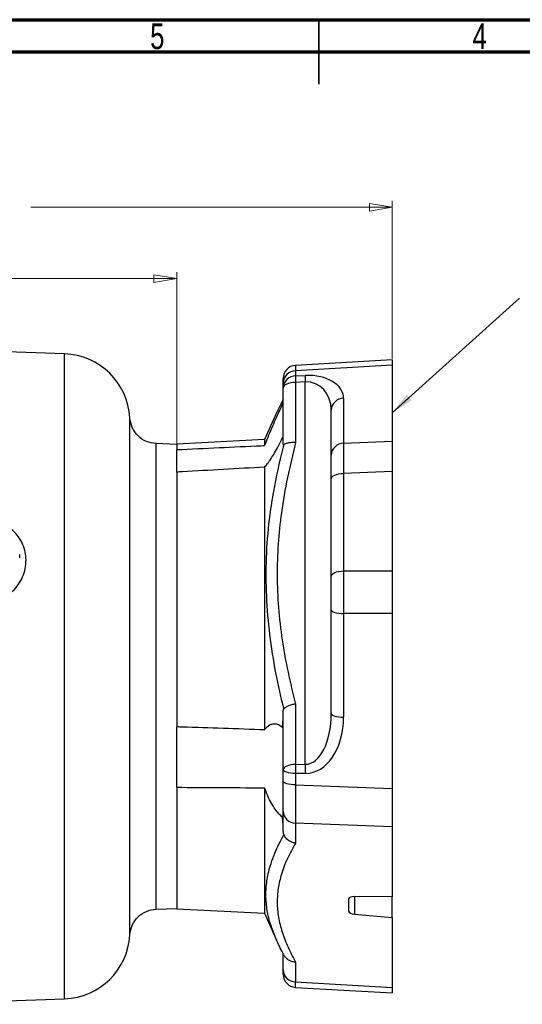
# Model space of a CAD drawing. Header units: inches. Extents: x 0.6 to 16.3, y 0.2 to 11.5.
# Tile 7 of 12: x 6.6 to 9.7, y 5.5 to 11.5. Entities that reach past the tile are written whole.
import ezdxf

# ---------------------------------------------------------------- set-up
doc = ezdxf.new("R2010")
doc.units = ezdxf.units.IN
doc.header["$MEASUREMENT"] = 0
doc.styles.add('SLDTEXTSTYLE0', font='TXT', dxfattribs={"width": 0.75})
doc.dimstyles.new('SLDDIMSTYLE1', dxfattribs={"dimtxt": 0.137795, "dimasz": 0.14, "dimexe": 0, "dimexo": 0.0625, "dimgap": 0.034449, "dimtad": 0, "dimdec": 1, "dimlfac": 1.5, "dimrnd": 1e-09, "dimzin": 12, "dimdsep": 46, "dimtxsty": 'SLDTEXTSTYLE0', "dimblk1": 'CLOSED', "dimblk2": 'CLOSED', "dimsah": 1, "dimcen": 0.09, "dimadec": 0, "dimazin": 3, "dimtfac": 1, "dimtdec": 1, "dimtofl": 0, "dimtmove": 0, "dimatfit": 3, "dimldrblk": 'CLOSED', "dimfxl": 0, "dimfrac": 2, "dimtolj": 1, "dimtzin": 12, "dimarcsym": 0})
doc.dimstyles.new('SLDDIMSTYLE5', dxfattribs={"dimtxt": 0.18, "dimasz": 0.14, "dimexe": 0, "dimexo": 0.0625, "dimgap": 0, "dimtad": 0, "dimtih": 1, "dimtoh": 1, "dimdec": 0, "dimrnd": 1e-09, "dimzin": 0, "dimdsep": 46, "dimtxsty": 'Standard', "dimsah": 1, "dimcen": 0.09, "dimadec": 0, "dimazin": 0, "dimtfac": 0.14, "dimtdec": 0, "dimtofl": 0, "dimtmove": 0, "dimatfit": 3, "dimfxl": 0, "dimfrac": 2, "dimtolj": 1, "dimtzin": 0, "dimarcsym": 0})

# ---------------------------------------------------------------- blocks, each defined once
blk = doc.blocks.new('_Closed')
at = {"color": 0, "linetype": 'ByBlock', "lineweight": -2}
for p, q in [((-1, 0.166667), (0, 0)), ((-1, 0.166667), (-1, -0.166667)), ((0, 0), (-1, -0.166667)), ((0, 0), (-1, 0))]:
    blk.add_line(p, q, dxfattribs=at)
blk = doc.blocks.new('_D_9')
at = {"color": 7, "linetype": 'Continuous', "lineweight": 0}
for p, q in [((6.2376, 10.5478), (6.1957, 10.5478)), ((6.1957, 10.5478), (6.1957, 10.3291)), ((6.5431, 10.5478), (6.5851, 10.5478)), ((6.5851, 10.5478), (6.5851, 10.3291)), ((8.9139, 9.423), (8.9139, 10.3887)), ((4.5519, 10.3494), (6.0748, 10.3494)), ((6.1957, 10.3291), (6.2376, 10.3291)), ((6.5851, 10.3291), (6.5431, 10.3291)), ((8.9139, 10.3494), (6.7059, 10.3494))]:
    blk.add_line(p, q, dxfattribs=at)
at = {"color": 7, "linetype": 'Continuous', "lineweight": 18, "xscale": 0.14, "yscale": 0.14, "rotation": 180.0000000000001}
blk.add_blockref('_Closed', (4.5519, 10.3494), dxfattribs=at)
at = {"color": 7, "linetype": 'Continuous', "lineweight": 18, "xscale": 0.14, "yscale": 0.14}
blk.add_blockref('_Closed', (8.9139, 10.3494), dxfattribs=at)
at = {"color": 7, "linetype": 'Continuous', "lineweight": 18, "char_height": 0.1378, "attachment_point": 1, "style": 'SLDTEXTSTYLE0'}
for s, insert in [('166', (6.2376, 10.5067)), ('6.5', (6.2631, 10.3005))]:
    blk.add_mtext(s, dxfattribs=dict(at, insert=insert))
blk = doc.blocks.new('_D_10')
at = {"color": 7, "linetype": 'Continuous', "lineweight": 0}
for p, q in [((5.7475, 10.1125), (5.7055, 10.1125)), ((5.7055, 10.1125), (5.7055, 9.8938)), ((6.0529, 10.1125), (6.0949, 10.1125)), ((6.0949, 10.1125), (6.0949, 9.8938)), ((7.5972, 8.908), (7.5972, 9.9534)), ((4.5519, 9.9141), (5.5846, 9.9141)), ((5.7055, 9.8938), (5.7475, 9.8938)), ((6.0949, 9.8938), (6.0529, 9.8938)), ((7.5972, 9.9141), (6.2158, 9.9141))]:
    blk.add_line(p, q, dxfattribs=at)
at = {"color": 7, "linetype": 'Continuous', "lineweight": 18, "xscale": 0.14, "yscale": 0.14}
for p, rotation in [((4.5519, 9.9141), 180), ((7.5972, 9.9141), 360)]:
    blk.add_blockref('_Closed', p, dxfattribs=dict(at, rotation=rotation))
at = {"color": 7, "linetype": 'Continuous', "lineweight": 18, "char_height": 0.1378, "attachment_point": 1, "style": 'SLDTEXTSTYLE0'}
for s, insert in [('116', (5.7475, 10.0714)), ('4.6', (5.7729, 9.8652))]:
    blk.add_mtext(s, dxfattribs=dict(at, insert=insert))

msp = doc.modelspace()

# ---------------------------------------------------------------- linework, layer by layer
at = {"color": 7, "linetype": 'Continuous', "lineweight": 70}
for p, q in [((0.5906, 11.4961), (16.3386, 11.4961)), ((0.7874, 11.2992), (16.1417, 11.2992))]:
    msp.add_line(p, q, dxfattribs=at)
at = {"color": 7, "linetype": 'Continuous', "lineweight": 35}
for p, q in [((8.4646, 11.4961), (8.4646, 11.1024)), ((8.4646, 11.2992), (8.4646, 11.4961))]:
    msp.add_line(p, q, dxfattribs=at)
at = {"color": 7, "linetype": 'Continuous', "lineweight": 25}
for p, q in [((6.913, 9.4534), (4.5519, 9.5359)), ((8.9139, 9.4174), (8.3226, 9.3833)), ((8.9139, 9.4174), (8.9139, 9.3837)), ((8.9139, 9.3837), (8.323, 9.3496)), ((8.323, 9.3496), (8.323, 9.3192)), ((8.9139, 9.3837), (8.9139, 8.9194)), ((8.2472, 9.277), (8.2472, 9.3035)), ((8.2472, 9.2465), (8.2472, 9.277)), ((8.323, 9.3192), (8.3826, 9.3215)), ((8.3826, 9.282), (8.323, 9.2796)), ((8.323, 9.2796), (8.323, 8.911)), ((8.3826, 6.9452), (8.3826, 9.282)), ((8.2472, 8.9072), (8.2472, 9.2465)), ((8.2472, 9.1756), (8.207, 9.0939)), ((8.2432, 9.1477), (8.2472, 9.1645)), ((8.2432, 9.1477), (8.2472, 9.1476)), ((8.6163, 9.1823), (8.6163, 8.9077)), ((8.2068, 9.094), (8.1339, 8.9303)), ((8.5405, 8.835), (8.5405, 9.1096)), ((8.1339, 8.9303), (7.5972, 8.9022)), ((8.1339, 8.9303), (8.1339, 8.8935)), ((8.2472, 8.9243), (8.243, 8.9421)), ((8.2472, 8.9421), (8.243, 8.9421)), ((8.6163, 8.9077), (8.9139, 8.9194)), ((8.9139, 8.9194), (8.9139, 8.7349)), ((7.5972, 8.9007), (7.4707, 8.9051)), ((7.5972, 8.9022), (7.5972, 8.8687)), ((7.5972, 8.731), (7.5972, 8.8668)), ((8.5405, 8.6901), (8.5405, 8.835)), ((7.5972, 8.731), (7.5972, 7.1736)), ((8.1339, 8.7614), (8.1339, 7.1558)), ((8.9139, 8.7349), (8.6163, 8.7232)), ((8.9139, 8.7349), (8.9139, 8.128)), ((8.5405, 8.0937), (8.5405, 8.6901)), ((8.6163, 8.7232), (8.6163, 8.1268)), ((6.6385, 8.2061), (6.6385, 8.228)), ((8.6163, 8.1268), (8.9139, 8.128)), ((8.9139, 8.128), (8.9139, 7.8678)), ((8.5405, 7.8893), (8.5405, 8.0937)), ((8.5405, 7.2557), (8.5405, 7.8893)), ((8.9139, 7.8678), (8.6163, 7.8667)), ((8.6163, 7.8667), (8.6163, 7.233)), ((8.9139, 7.8678), (8.9139, 6.7967)), ((8.323, 7.3136), (8.323, 6.945)), ((8.2472, 6.9119), (8.2472, 7.2512)), ((7.5972, 6.8047), (7.5972, 7.1736)), ((8.243, 7.1723), (8.2472, 7.2198)), ((8.2472, 7.1721), (8.243, 7.1723)), ((8.323, 6.945), (8.3826, 6.9452)), ((8.2472, 6.8416), (8.2472, 6.9119)), ((8.3826, 6.8895), (8.323, 6.8893)), ((8.323, 6.8893), (8.323, 6.819)), ((7.5972, 6.8047), (7.5972, 6.0629)), ((8.1339, 6.8018), (8.1339, 6.0348)), ((8.2472, 6.658), (8.2472, 6.8416)), ((8.323, 6.819), (8.9139, 6.7967)), ((8.9139, 6.7967), (8.9139, 6.5629)), ((8.2432, 6.6224), (8.2472, 6.6226)), ((8.2472, 6.5774), (8.2432, 6.6224)), ((8.2472, 6.5501), (8.2472, 6.658)), ((8.9139, 6.5629), (8.323, 6.5853)), ((8.323, 6.5853), (8.323, 6.464)), ((8.9139, 6.5629), (8.9139, 6.1343)), ((8.6472, 6.1222), (8.6472, 6.0475)), ((8.9139, 6.1343), (8.6837, 6.1369)), ((8.9139, 6.0099), (8.9139, 6.1343)), ((7.4707, 6.06), (7.5972, 6.0645)), ((7.5972, 6.0629), (8.1339, 6.0348)), ((8.1339, 6.0348), (8.2068, 5.8711)), ((8.6837, 6.0292), (8.9139, 6.0099)), ((8.9139, 6.0099), (8.9139, 5.5813)), ((8.2472, 5.688), (8.2472, 5.7896)), ((8.2538, 5.7782), (8.2559, 5.7745)), ((8.323, 5.7366), (8.323, 5.6153)), ((8.2472, 5.6617), (8.2472, 5.688)), ((8.323, 5.6153), (8.9139, 5.5813)), ((8.3226, 5.5818), (8.9139, 5.5477)), ((8.9139, 5.5813), (8.9139, 5.5477)), ((5.9599, 5.4784), (6.913, 5.5117))]:
    msp.add_line(p, q, dxfattribs=at)
at = {"color": 8, "linetype": 'Continuous', "lineweight": 25}
for p, q in [((6.913, 7.4826), (6.913, 9.4534)), ((6.913, 5.5117), (6.913, 7.4826)), ((8.6837, 6.1369), (8.6837, 6.0292))]:
    msp.add_line(p, q, dxfattribs=at)
at = {"color": 7, "linetype": 'Continuous', "lineweight": 25, "flags": 128}
for points in [[(8.323, 9.2796), (8.308, 9.2787), (8.2937, 9.2766), (8.2806, 9.2735), (8.2692, 9.2693), (8.2598, 9.2644), (8.2529, 9.2588), (8.2486, 9.2528), (8.2472, 9.2465)], [(8.5405, 8.6901), (8.542, 8.6963), (8.5462, 8.7023), (8.5532, 8.7079), (8.5625, 8.7129), (8.5739, 8.717), (8.587, 8.7202), (8.6014, 8.7223), (8.6163, 8.7232)], [(8.5405, 8.0937), (8.542, 8.0999), (8.5462, 8.1059), (8.5532, 8.1115), (8.5625, 8.1165), (8.5739, 8.1206), (8.587, 8.1238), (8.6014, 8.1259), (8.6163, 8.1268)], [(8.5405, 7.8893), (8.542, 7.885), (8.5462, 7.8809), (8.5532, 7.8771), (8.5625, 7.8737), (8.5739, 7.8709), (8.587, 7.8687), (8.6014, 7.8673), (8.6163, 7.8667)], [(8.5405, 7.2557), (8.542, 7.2514), (8.5462, 7.2473), (8.5532, 7.2434), (8.5625, 7.2401), (8.5739, 7.2372), (8.587, 7.2351), (8.6014, 7.2337), (8.6163, 7.233)], [(8.323, 6.945), (8.308, 6.9441), (8.2937, 6.942), (8.2806, 6.9388), (8.2692, 6.9347), (8.2598, 6.9297), (8.2529, 6.9242), (8.2486, 6.9181), (8.2472, 6.9119)], [(8.323, 6.8893), (8.308, 6.8899), (8.2937, 6.8913), (8.2806, 6.8935), (8.2692, 6.8963), (8.2598, 6.8997), (8.2529, 6.9035), (8.2486, 6.9076), (8.2472, 6.9119)], [(8.323, 6.819), (8.308, 6.8196), (8.2937, 6.8211), (8.2806, 6.8232), (8.2692, 6.826), (8.2598, 6.8294), (8.2529, 6.8332), (8.2486, 6.8373), (8.2472, 6.8416)]]:
    msp.add_lwpolyline(points, dxfattribs=at)
at = {"color": 8, "linetype": 'Continuous', "lineweight": 25, "flags": 128}
msp.add_lwpolyline([(7.3113, 5.9024), (7.3113, 5.9024), (7.3113, 5.9026), (7.3113, 5.9037), (7.3113, 5.9064), (7.3113, 5.9119), (7.3113, 5.9172), (7.3113, 5.9236), (7.3113, 5.9314), (7.3113, 5.9407), (7.3113, 5.96), (7.3113, 5.9792), (7.3113, 5.9983), (7.3113, 6.0231), (7.3113, 6.0462), (7.3113, 6.0606), (7.3113, 6.0716), (7.3113, 6.0947), (7.3113, 6.132), (7.3113, 6.1866), (7.3113, 6.2054), (7.3113, 6.2206), (7.3113, 6.236), (7.3113, 6.2519), (7.3113, 6.268), (7.3113, 6.2844), (7.3113, 6.2976), (7.3113, 6.3109), (7.3113, 6.3244), (7.3113, 6.3382), (7.3113, 6.352), (7.3113, 6.3661), (7.3113, 6.3784), (7.3113, 6.4049), (7.3113, 6.445), (7.3113, 6.4992), (7.3113, 6.5373), (7.3113, 6.5754), (7.3113, 6.6133), (7.3113, 6.6514), (7.3113, 6.7766), (7.3113, 6.7985), (7.3113, 6.8051), (7.3113, 6.8192), (7.3113, 6.8411), (7.3113, 6.8841), (7.3113, 6.9425), (7.3113, 6.9595), (7.3113, 6.9617), (7.3113, 6.962), (7.3113, 6.962), (7.3113, 6.962), (7.3113, 6.962), (7.3113, 6.962), (7.3113, 6.962), (7.3113, 6.962), (7.3113, 6.962), (7.3113, 6.9627), (7.3113, 6.9661), (7.3113, 6.9805), (7.3113, 7.0051), (7.3113, 7.04), (7.3113, 7.1161), (7.3113, 7.2189), (7.3113, 7.238), (7.3113, 7.2569), (7.3113, 7.2759), (7.3113, 7.2948), (7.3113, 7.3138), (7.3113, 7.3381), (7.3113, 7.3624), (7.3113, 7.3867), (7.3113, 7.411), (7.3113, 7.4354), (7.3113, 7.4598), (7.3113, 7.4842), (7.3113, 7.5026), (7.3113, 7.5426), (7.3113, 7.6021), (7.3113, 7.6625), (7.3113, 7.7089), (7.3113, 7.7548), (7.3113, 7.798), (7.3113, 7.8335), (7.3113, 7.888), (7.3113, 7.949), (7.3113, 8.0161), (7.3113, 8.089), (7.3113, 8.185), (7.3113, 8.2743), (7.3113, 8.362), (7.3113, 8.4297), (7.3113, 8.5104), (7.3113, 8.6012), (7.3113, 8.6497), (7.3113, 8.6865), (7.3113, 8.7139), (7.3113, 8.7453), (7.3113, 8.7828), (7.3113, 8.8216), (7.3113, 8.8606), (7.3113, 8.8934), (7.3113, 8.9207), (7.3113, 8.9431), (7.3113, 8.9597), (7.3113, 8.9801), (7.3113, 9.0017), (7.3113, 9.0179), (7.3113, 9.0296), (7.3113, 9.0383), (7.3113, 9.0442), (7.3113, 9.05), (7.3113, 9.0552), (7.3113, 9.0595), (7.3113, 9.0616), (7.3113, 9.0624), (7.3113, 9.0626)], dxfattribs=at)
at = {"color": 7, "linetype": 'Continuous', "lineweight": 25}
for centre, radius, start, end in [((6.8985, 9.0404), 0.4133, 3.07344, 88), ((8.3272, 9.3035), 0.08, 93.68156, 180), ((8.3233, 9.2734), 0.0762, 90.22585, 177.34195), ((8.3233, 9.243), 0.0762, 90.22585, 177.34195), ((8.9948, 9.2994), 0.6721, 178.31471, 181.68529), ((9.0544, 9.3018), 0.6721, 178.31471, 181.68529), ((8.6166, 9.1061), 0.0762, 90.22585, 177.34195), ((8.6166, 8.8315), 0.0762, 90.22585, 177.34195), ((9.6956, 6.9171), 1.3728, 178.83682, 181.16318), ((9.7552, 6.9174), 1.3728, 178.83682, 181.16318), ((8.3233, 6.6615), 0.0762, 182.64357, 269.76039), ((6.8985, 5.9248), 0.4133, 272, 356.90637), ((8.3233, 5.6916), 0.0762, 182.64357, 269.76039), ((8.3272, 5.6617), 0.08, 180, 266.13815)]:
    msp.add_arc(centre, radius, start, end, dxfattribs=at)
at = {"color": 8, "linetype": 'Continuous', "lineweight": 25}
for centre, major_axis, start_param, end_param in [((8.3272, 9.0096), (-0.0046, 0.3737), 0, 0.42806), ((8.3272, 5.9555), (0.0046, 0.3737), 3.141592, 3.568574)]:
    msp.add_ellipse(centre, major_axis=major_axis, ratio=0.000007, start_param=start_param, end_param=end_param, dxfattribs=at)
at = {"color": 7, "linetype": 'Continuous', "lineweight": 25}
for centre, major_axis, ratio, start_param, end_param in [((8.3697, 9.1643), (0.246, 0.0298), 0.628843, 6.207189, 7.725625), ((8.3739, 9.0917), (0.0582, 0.184), 0.848842, 5.069043, 6.58748), ((8.6205, 8.568), (-0.0032, 0.3735), 0.008459, 0.428679, 1.142161), ((8.6205, 7.9721), (-0.0003, 0.3733), 0.011939, 1.143629, 1.857111), ((8.3739, 7.2736), (-0.0123, 0.3283), 0.50626, 3.120362, 4.638798), ((8.3697, 7.251), (-0.0228, 0.3612), 0.680027, 3.101355, 4.619792), ((8.3272, 6.9251), (0.003, 0.3735), 0.009297, 1.858865, 2.713906), ((8.6872, 6.1203), (0.04, -0.0023), 0.413558, 1.681863, 3.165393), ((8.6872, 6.0456), (0.04, -0.0023), 0.413558, 3.165393, 4.648923)]:
    msp.add_ellipse(centre, major_axis=major_axis, ratio=ratio, start_param=start_param, end_param=end_param, dxfattribs=at)
for points, knots in [([(8.2432, 9.1477), (8.236, 9.1322), (8.2214, 9.1008), (8.1986, 9.05), (8.1755, 8.9968), (8.1531, 8.9432), (8.1402, 8.9098), (8.1339, 8.8935)], [0, 0, 0, 0, 0.188224, 0.38099, 0.586151, 0.79753, 1, 1, 1, 1]), ([(7.4719, 8.905), (7.4514, 8.908), (7.4103, 8.9138), (7.3585, 8.9502), (7.3213, 9.0012), (7.3146, 9.0422), (7.3113, 9.0626)], [0, 0, 0, 0, 0.250008, 0.500015, 0.750007, 1, 1, 1, 1]), ([(8.1339, 8.7614), (8.1399, 8.7681), (8.1521, 8.7817), (8.1731, 8.8119), (8.1954, 8.8484), (8.2189, 8.8914), (8.2347, 8.9247), (8.243, 8.9421)], [0, 0, 0, 0, 0.193504, 0.392858, 0.586268, 0.784696, 1, 1, 1, 1]), ([(8.323, 8.911), (8.3057, 8.8402), (8.2711, 8.6985), (8.2355, 8.4912), (8.2147, 8.2903), (8.2085, 8.0969), (8.2164, 7.9015), (8.2394, 7.7051), (8.2748, 7.508), (8.3069, 7.3784), (8.323, 7.3136)], [0, 0, 0, 0, 0.134079, 0.268522, 0.388227, 0.50805, 0.627735, 0.751756, 0.875906, 1, 1, 1, 1]), ([(8.2522, 8.8972), (8.2515, 8.8966), (8.2498, 8.8954), (8.2479, 8.8974), (8.2473, 8.902), (8.2472, 8.9061), (8.2472, 8.9072)], [0, 0, 0, 0, 0.1687654, 0.3987173, 0.8376192, 1, 1, 1, 1]), ([(8.323, 8.911), (8.3228, 8.911), (8.3187, 8.9114), (8.3057, 8.912), (8.2852, 8.9109), (8.264, 8.9059), (8.2561, 8.9001), (8.2522, 8.8972)], [0, 0, 0, 0, 0.006479, 0.132792, 0.422762, 0.711353, 1, 1, 1, 1]), ([(7.5972, 8.8687), (7.7695, 8.8767), (7.9483, 8.885), (8.1272, 8.8932), (8.1339, 8.8935)], [0, 0, 0, 0, 0.962906, 1, 1, 1, 1]), ([(8.2522, 7.2842), (8.2505, 7.2908), (8.2295, 7.3734), (8.1948, 7.5337), (8.1604, 7.7669), (8.1428, 8.002), (8.1436, 8.2373), (8.1618, 8.4408), (8.1958, 8.6543), (8.2266, 8.7961), (8.2505, 8.8906), (8.2522, 8.8972)], [0, 0, 0, 0, 0.0124, 0.156535, 0.301213, 0.445937, 0.590349, 0.73426, 0.821621, 0.9876, 1, 1, 1, 1]), ([(8.1339, 8.7614), (7.9663, 8.7519), (7.7874, 8.7417), (7.6086, 8.7316), (7.5972, 8.731)], [0, 0, 0, 0, 0.936559, 1, 1, 1, 1]), ([(8.2472, 7.2512), (8.2473, 7.2557), (8.2474, 7.2648), (8.2487, 7.2756), (8.2506, 7.2819), (8.2518, 7.2836), (8.2522, 7.2842)], [0, 0, 0, 0, 0.359801, 0.722334, 0.902934, 1, 1, 1, 1]), ([(8.323, 7.3136), (8.3228, 7.3136), (8.3187, 7.3131), (8.3057, 7.311), (8.2852, 7.3054), (8.264, 7.2957), (8.2561, 7.2881), (8.2522, 7.2842)], [0, 0, 0, 0, 0.006479, 0.132792, 0.422762, 0.711353, 1, 1, 1, 1]), ([(8.1339, 7.1558), (7.9663, 7.1614), (7.7874, 7.1674), (7.6086, 7.1732), (7.5972, 7.1736)], [0, 0, 0, 0, 0.9365593, 1, 1, 1, 1]), ([(8.1339, 7.1558), (8.1399, 7.1635), (8.1521, 7.1791), (8.1731, 7.1912), (8.1954, 7.1948), (8.2189, 7.1898), (8.2347, 7.1783), (8.243, 7.1723)], [0, 0, 0, 0, 0.1935035, 0.392858, 0.5862678, 0.7846963, 1, 1, 1, 1]), ([(7.5972, 6.8047), (7.7695, 6.8037), (7.9483, 6.8027), (8.1272, 6.8018), (8.1339, 6.8018)], [0, 0, 0, 0, 0.962906, 1, 1, 1, 1]), ([(8.2432, 6.6224), (8.236, 6.6285), (8.2214, 6.6409), (8.1986, 6.6696), (8.1755, 6.7064), (8.1531, 6.7507), (8.1402, 6.785), (8.1339, 6.8018)], [0, 0, 0, 0, 0.188224, 0.38099, 0.586151, 0.79753, 1, 1, 1, 1]), ([(8.2522, 6.515), (8.2515, 6.517), (8.2498, 6.5216), (8.2479, 6.5322), (8.2473, 6.5418), (8.2472, 6.5483), (8.2472, 6.5501)], [0, 0, 0, 0, 0.168503, 0.398092, 0.836327, 1, 1, 1, 1]), ([(8.323, 6.464), (8.3228, 6.464), (8.3187, 6.4644), (8.3058, 6.4666), (8.2852, 6.475), (8.264, 6.4922), (8.2561, 6.5074), (8.2522, 6.515)], [0, 0, 0, 0, 0.0064822, 0.1327035, 0.4227023, 0.7113235, 1, 1, 1, 1]), ([(8.323, 6.464), (8.3058, 6.4328), (8.2712, 6.3704), (8.2358, 6.2781), (8.2149, 6.1879), (8.2087, 6.1001), (8.2165, 6.0106), (8.2395, 5.9198), (8.2748, 5.828), (8.307, 5.7671), (8.323, 5.7366)], [0, 0, 0, 0, 0.133849, 0.268059, 0.387842, 0.507742, 0.627504, 0.751601, 0.875829, 1, 1, 1, 1]), ([(7.3113, 5.9024), (7.3146, 5.9229), (7.3213, 5.9638), (7.3585, 6.0149), (7.4103, 6.0512), (7.4514, 6.0571), (7.4719, 6.06)], [0, 0, 0, 0, 0.25, 0.499995, 0.749999, 1, 1, 1, 1]), ([(8.2504, 5.7838), (8.2493, 5.7857), (8.2324, 5.8165), (8.2058, 5.8687), (8.1878, 5.9194), (8.1801, 5.941)], [0, 0, 0, 0, 0.036787, 0.58965, 1, 1, 1, 1]), ([(8.323, 5.7366), (8.3228, 5.7366), (8.3187, 5.7366), (8.3057, 5.7376), (8.2853, 5.744), (8.2658, 5.7573), (8.2589, 5.7696), (8.256, 5.7746)], [0, 0, 0, 0, 0.007069, 0.144707, 0.460937, 0.775666, 1, 1, 1, 1])]:
    msp.add_open_spline(points, degree=3, knots=knots, dxfattribs=at)
at = {"color": 8, "linetype": 'Continuous', "lineweight": 25}
for points, knots in [([(7.4719, 6.0601), (7.4719, 6.0601), (7.4719, 6.056), (7.4719, 6.0701), (7.4719, 6.1041), (7.4719, 6.1647), (7.4719, 6.2471), (7.4719, 6.3508), (7.4719, 6.4738), (7.4719, 6.6141), (7.4719, 6.7693), (7.4719, 6.9366), (7.4719, 7.1133), (7.4719, 7.2964), (7.4719, 7.4826), (7.4719, 7.6688), (7.4719, 7.8518), (7.4719, 8.0285), (7.4719, 8.1958), (7.4719, 8.351), (7.4719, 8.4913), (7.4719, 8.6143), (7.4719, 8.718), (7.4719, 8.8006), (7.4719, 8.8602), (7.4719, 8.898), (7.4719, 8.9027), (7.4719, 8.905)], [0, 0, 0, 0, 0.000018, 0.041688, 0.083359, 0.125029, 0.1667, 0.20837, 0.250041, 0.291711, 0.333382, 0.375052, 0.416723, 0.458393, 0.500064, 0.541734, 0.583405, 0.625075, 0.666746, 0.708416, 0.750087, 0.791757, 0.833428, 0.875098, 0.916769, 0.958439, 1, 1, 1, 1]), ([(6.3992, 7.9197), (6.4177, 7.9214), (6.4546, 7.9248), (6.5074, 7.9425), (6.5557, 7.9688), (6.5979, 8.0033), (6.6323, 8.0446), (6.6579, 8.091), (6.6736, 8.1408), (6.6789, 8.192), (6.6736, 8.2428), (6.6578, 8.2913), (6.6323, 8.3361), (6.5977, 8.3752), (6.557, 8.4074), (6.5257, 8.4223), (6.5107, 8.4294)], [0, 0, 0, 0, 0.0727302, 0.1452075, 0.2176474, 0.2896828, 0.3615025, 0.433152, 0.504482, 0.5757766, 0.6470434, 0.7184414, 0.7900493, 0.861861, 0.9339236, 1, 1, 1, 1]), ([(8.1801, 5.941), (8.1772, 5.9485), (8.163, 5.985), (8.1483, 6.0519), (8.1396, 6.1416), (8.146, 6.2323), (8.164, 6.314), (8.1959, 6.4055), (8.2267, 6.4695), (8.2505, 6.512), (8.2522, 6.515)], [0, 0, 0, 0, 0.039215, 0.191022, 0.347424, 0.504, 0.660425, 0.772376, 0.984091, 1, 1, 1, 1])]:
    msp.add_open_spline(points, degree=3, knots=knots, dxfattribs=at)

# ---------------------------------------------------------------- texts
at = {"color": 7, "linetype": 'Continuous', "lineweight": 0, "char_height": 0.1562, "attachment_point": 2, "style": 'SLDTEXTSTYLE0'}
for s, insert in [('5', (7.4787, 11.4728)), ('4', (9.4472, 11.4728))]:
    msp.add_mtext(s, dxfattribs=dict(at, insert=insert))

# ---------------------------------------------------------------- dimensions: what is measured, and where the dimension line sits
at = {"color": 7, "linetype": 'Continuous', "lineweight": 18}
for base, p1, picture, middle in [((4.5519, 10.3494), (8.9139, 9.3837), '_D_9', (6.3904, 10.3494)), ((4.5519, 9.9141), (7.5972, 8.8687), '_D_10', (5.9002, 9.9141))]:
    dim = msp.add_linear_dim(base=base, p1=p1, p2=(4.5519, 10.4231), dimstyle='SLDDIMSTYLE1', dxfattribs=at)
    dim.commit()
    dim.dimension.update_dxf_attribs({"geometry": picture, "text_midpoint": middle, "dimtype": 160})

# ---------------------------------------------------------------- leaders
at = {"color": 7, "linetype": 'Continuous', "lineweight": 0}
msp.add_leader([(8.9139, 9.0937), (9.6911, 9.7943)], dimstyle='SLDDIMSTYLE5', dxfattribs=at)

doc.saveas('drawing.dxf')
